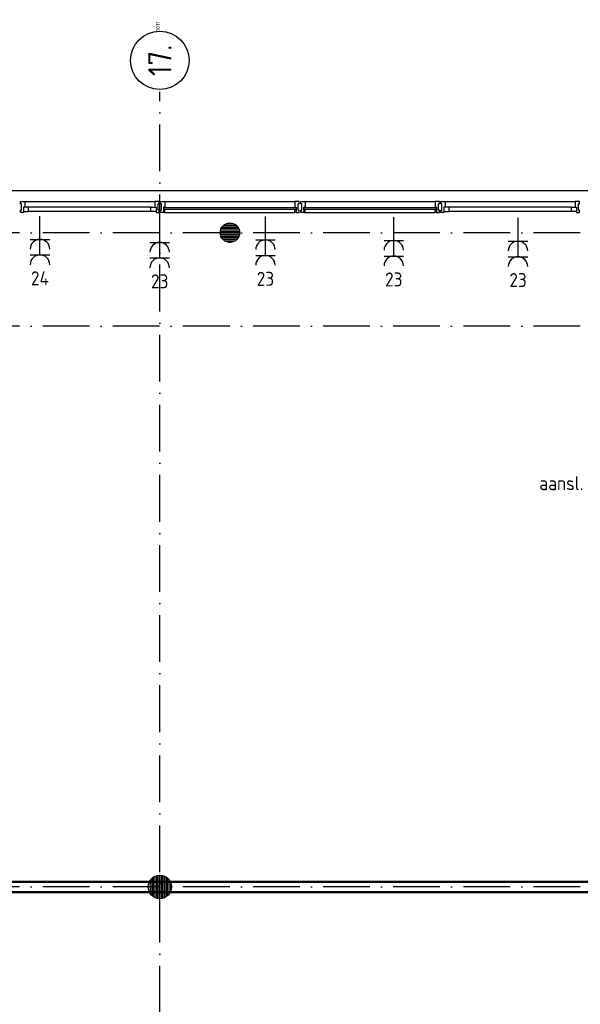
# Model space of a CAD drawing. Header units: millimetres. Extents: x 84333 to 241285, y -2244 to 84291.
# Tile 9 of 74: x 103918 to 111118, y 65270 to 77910. Entities that reach past the tile are written whole.
import ezdxf
from ezdxf.enums import TextEntityAlignment as Align

# ---------------------------------------------------------------- set-up
doc = ezdxf.new("R2010")
doc.units = ezdxf.units.MM
doc.header["$LTSCALE"] = 100
for name, pattern in [('CENTER2', [1.125, 0.75, -0.125, 0.125, -0.125]), ('DASHDOT', [9, 6, -1.5, 0, -1.5]), ('SMALL_DASH', [1.5, 0.5, -1])]:
    doc.linetypes.add(name, pattern=pattern)
doc.layers.get('0').update_dxf_attribs({"linetype": 'CONTINUOUS'})
for name, color, linetype in [('AFDELING', 4, 'CONTINUOUS'), ('AL$7----_STRAMIEN', 1, 'DASHDOT'), ('AL21----_BUITENWAND', 4, 'CONTINUOUS'), ('AL22----_BINNENWAND', 7, 'CONTINUOUS'), ('AL28----_KONSTRUKTIE', 3, 'CONTINUOUS'), ('AL31----_BUITENKOZ', 7, 'CONTINUOUS'), ('ALN-----_BLOCKNAAM', 2, 'CONTINUOUS'), ('ALXAA---_GEWBETON', 12, 'CONTINUOUS'), ('ALXOU---_GLAS', 7, 'CONTINUOUS'), ('EB62209-_ATTRIB', 2, 'CONTINUOUS'), ('EB63103-_ATTRIB', 2, 'CONTINUOUS'), ('EL62209-_KRACHT-ASP400', 3, 'CONTINUOUS'), ('EL63103-_LICHT-WCD230V', 3, 'CONTINUOUS'), ('EL6441--_DATACOM', 3, 'CONTINUOUS'), ('wandgoot bestaand', 30, 'CONTINUOUS')]:
    doc.layers.add(name, color=color, linetype=linetype)
doc.styles.add('1_8', font='ISO', dxfattribs={"height": 1.8})
doc.styles.get("Standard").update_dxf_attribs({"font": 'iso.shx'})
doc.styles.add('TECHNIC', font='technic_.ttf')

# ---------------------------------------------------------------- blocks, each defined once
blk = doc.blocks.new('ES2X2')
for p, q in [((-0.45, 1.4), (-0.45, 2.6)), ((-0.15, 1.27), (-0.15, 2.73)), ((0.15, 1.27), (0.15, 2.73)), ((0.45, 1.4), (0.45, 2.6)), ((0, 1.25), (0, -3))]:
    blk.add_line(p, q)
at = {"color": 1}
for p, q in [((-0.72, -0.21), (-0.72, 0.11)), ((-0.64, -0.25), (-0.64, 0.15)), ((-0.6, 1.15), (-0.6, 0.35)), ((-0.6, 0.75), (0.6, 0.15)), ((-0.56, -0.25), (-0.56, 0.15)), ((-0.48, -0.21), (-0.48, 0.11)), ((-0.6, -0.05), (0.6, -0.65)), ((-0.6, -0.85), (0.6, -1.45)), ((-0.6, -1.25), (0.6, -1.85)), ((-0.6, -1.65), (0.6, -2.25))]:
    blk.add_line(p, q, dxfattribs=at)
blk.add_circle((0, 2), 0.75)
blk.add_circle((-0.6, -0.05), 0.2, dxfattribs=at)
at = {"style": '1_8'}
for tag, flags, p in [('VERMOGEN', 9, (-2.5, 4.5)), ('GROEP', 8, (0, 4.5)), ('SCHAK', 8, (2.5, 4.5)), ('KAST', 9, (7, 4.5)), ('DOEL', 8, (-2.5, 1))]:
    blk.add_attdef(tag, text='', height=1.8, rotation=90, dxfattribs=dict(at, flags=flags)).set_placement(p, align=Align.MIDDLE_LEFT)
at = {"style": '1_8', "flags": 8}
blk.add_attdef('TAL', text='', height=1.8, rotation=90, dxfattribs=at).set_placement((2.5, 4.5), align=Align.MIDDLE_CENTER)
at = {"style": '1_8', "flags": 9}
blk.add_attdef('M_CODE', text='', height=1.8, dxfattribs=at).set_placement((0, 0), align=Align.MIDDLE_CENTER)
blk = doc.blocks.new('ES3W2A')
for p, q in [((1.25, 2), (-1.25, 2)), ((0, 2), (0, -3)), ((1.25, 0), (-1.25, 0))]:
    blk.add_line(p, q)
for centre in [(0, 3.25), (0, 1.25)]:
    blk.add_arc(centre, 1.25, 180, 0)
at = {"style": '1_8'}
for tag, flags, p in [('VERMOGEN', 9, (-2.5, 5)), ('GROEP', 8, (0, 5)), ('SCHAK', 8, (2.5, 5)), ('GELIJK', 9, (5, 5)), ('KAST', 9, (7, 5)), ('TAL', 8, (2.5, 5))]:
    blk.add_attdef(tag, text='', height=1.8, rotation=90, dxfattribs=dict(at, flags=flags)).set_placement(p, align=Align.MIDDLE_CENTER)
at = {"style": '1_8', "width": 0.7, "flags": 8}
blk.add_attdef('DOEL', text='', height=1.8, rotation=90, dxfattribs=at).set_placement((-2.5, 5), align=Align.MIDDLE_LEFT)
at = {"style": '1_8', "flags": 9}
blk.add_attdef('M_CODE', text='', height=1.8, dxfattribs=at).set_placement((0, 0), align=Align.MIDDLE_CENTER)
blk = doc.blocks.new('1011')
at = {"layer": 'AL$7----_STRAMIEN', "color": 7, "linetype": 'Continuous'}
blk.add_circle((-750, 0), 750, dxfattribs=at)
at = {"layer": 'AL$7----_STRAMIEN', "color": 3, "linetype": 'Continuous'}
blk.add_attdef('STR-NAAM', text='', height=600, rotation=360, dxfattribs=at).set_placement((-750, 0), align=Align.MIDDLE)
at = {"layer": 'ALN-----_BLOCKNAAM', "linetype": 'Continuous'}
blk.add_text('1011', height=100, dxfattribs=at).set_placement((0, 0))
blk = doc.blocks.new('A$C13e6995e')
at = {"layer": 'AL$7----_STRAMIEN', "color": 1}
for p, q in [((21385, 50307), (21385, 79228)), ((46585, 77420), (9657, 77420)), ((46585, 76220), (9657, 76220)), ((46585, 69020), (9657, 69020))]:
    blk.add_line(p, q, dxfattribs=at)
at = {"layer": 'AL21----_BUITENWAND', "color": 8}
blk.add_line((13645, 77960), (47125, 77960), dxfattribs=at)
at = {"layer": 'AL22----_BINNENWAND', "color": 8}
for p, q in [((15278, 69095), (28510, 69095)), ((28510, 68945), (15278, 68945))]:
    blk.add_line(p, q, dxfattribs=at)
at = {"layer": 'AL22----_BINNENWAND', "color": 8, "linetype": 'Continuous'}
for p, q in [((15278, 69080), (28510, 69080)), ((15278, 68960), (28510, 68960))]:
    blk.add_line(p, q, dxfattribs=at)
at = {"layer": 'AL28----_KONSTRUKTIE', "color": 8}
for centre, radius in [((22285, 77420), 125), ((21385, 69020), 150)]:
    blk.add_circle(centre, radius, dxfattribs=at)
at = {"layer": 'AL31----_BUITENKOZ', "color": 8, "linetype": 'Continuous'}
for p, q in [((19594, 77813), (19594, 77819)), ((19594, 77819), (19613, 77819)), ((19594, 77800), (19594, 77813)), ((19594, 77790), (19594, 77800)), ((19594, 77800), (19594, 77800)), ((19608, 77790), (19594, 77790)), ((19608, 77710), (19608, 77790)), ((19613, 77819), (19650, 77819)), ((19650, 77747), (19633, 77747)), ((19633, 77747), (19633, 77680)), ((19633, 77747), (19633, 77693)), ((19700, 77747), (19633, 77747)), ((19650, 77819), (19650, 77812)), ((19650, 77812), (19650, 77808)), ((19650, 77808), (19650, 77800)), ((19650, 77800), (19650, 77747)), ((19700, 77693), (19700, 77747)), ((21270, 77693), (21270, 77747)), ((21270, 77747), (21337, 77747)), ((21357, 77819), (21320, 77819)), ((21320, 77819), (21320, 77812)), ((21320, 77812), (21320, 77808)), ((21320, 77808), (21320, 77800)), ((21320, 77800), (21320, 77747)), ((21320, 77747), (21337, 77747)), ((21337, 77747), (21337, 77680)), ((21337, 77747), (21337, 77693)), ((21376, 77819), (21357, 77819)), ((21362, 77710), (21362, 77790)), ((21362, 77790), (21376, 77790)), ((21376, 77813), (21376, 77819)), ((21376, 77799), (21376, 77813)), ((21376, 77790), (21376, 77799)), ((21376, 77799), (21376, 77799)), ((21394, 77813), (21394, 77819)), ((21394, 77819), (21413, 77819)), ((21394, 77800), (21394, 77813)), ((21394, 77790), (21394, 77800)), ((21394, 77800), (21394, 77800)), ((21408, 77790), (21394, 77790)), ((21408, 77710), (21408, 77790)), ((21413, 77819), (21450, 77819)), ((21450, 77747), (21433, 77747)), ((21433, 77747), (21433, 77680)), ((21450, 77819), (21450, 77812)), ((21450, 77812), (21450, 77808)), ((21450, 77808), (21450, 77800)), ((21450, 77800), (21450, 77747)), ((23157, 77819), (23120, 77819)), ((23120, 77819), (23120, 77812)), ((23120, 77812), (23120, 77808)), ((23120, 77808), (23120, 77800)), ((23120, 77800), (23120, 77747)), ((23120, 77747), (23137, 77747)), ((23137, 77747), (23137, 77680)), ((23176, 77819), (23157, 77819)), ((23162, 77710), (23162, 77790)), ((23162, 77790), (23176, 77790)), ((23176, 77813), (23176, 77819)), ((23176, 77799), (23176, 77813)), ((23176, 77790), (23176, 77799)), ((23176, 77799), (23176, 77799)), ((23194, 77813), (23194, 77819)), ((23194, 77819), (23213, 77819)), ((23194, 77800), (23194, 77813)), ((23194, 77790), (23194, 77800)), ((23194, 77800), (23194, 77800)), ((23208, 77790), (23194, 77790)), ((23208, 77710), (23208, 77790)), ((23213, 77819), (23250, 77819)), ((23250, 77747), (23233, 77747)), ((23233, 77747), (23233, 77680)), ((23250, 77819), (23250, 77812)), ((23250, 77812), (23250, 77808)), ((23250, 77808), (23250, 77800)), ((23250, 77800), (23250, 77747)), ((24957, 77819), (24920, 77819)), ((24920, 77819), (24920, 77812)), ((24920, 77812), (24920, 77808)), ((24920, 77808), (24920, 77800)), ((24920, 77800), (24920, 77747)), ((24920, 77747), (24937, 77747)), ((24937, 77747), (24937, 77680)), ((24976, 77819), (24957, 77819)), ((24962, 77710), (24962, 77790)), ((24962, 77790), (24976, 77790)), ((24976, 77813), (24976, 77819)), ((24976, 77799), (24976, 77813)), ((24976, 77790), (24976, 77799)), ((24976, 77799), (24976, 77799)), ((24994, 77813), (24994, 77819)), ((24994, 77819), (25013, 77819)), ((24994, 77800), (24994, 77813)), ((24994, 77790), (24994, 77800)), ((24994, 77800), (24994, 77800)), ((25008, 77790), (24994, 77790)), ((25008, 77710), (25008, 77790)), ((25013, 77819), (25050, 77819)), ((25050, 77747), (25033, 77747)), ((25033, 77747), (25033, 77680)), ((25033, 77747), (25033, 77693)), ((25100, 77747), (25033, 77747)), ((25050, 77819), (25050, 77812)), ((25050, 77812), (25050, 77808)), ((25050, 77808), (25050, 77800)), ((25050, 77800), (25050, 77747)), ((25100, 77693), (25100, 77747)), ((26670, 77693), (26670, 77747)), ((26670, 77747), (26737, 77747)), ((26757, 77819), (26720, 77819)), ((26720, 77819), (26720, 77812)), ((26720, 77812), (26720, 77808)), ((26720, 77808), (26720, 77800)), ((26720, 77800), (26720, 77747)), ((26720, 77747), (26737, 77747)), ((26737, 77747), (26737, 77680)), ((26737, 77747), (26737, 77693)), ((26776, 77819), (26757, 77819)), ((26762, 77710), (26762, 77790)), ((26762, 77790), (26776, 77790)), ((26776, 77813), (26776, 77819)), ((26776, 77799), (26776, 77813)), ((26776, 77790), (26776, 77799)), ((26776, 77799), (26776, 77799)), ((19594, 77700), (19594, 77710)), ((19594, 77710), (19608, 77710)), ((19594, 77686), (19594, 77700)), ((19594, 77700), (19594, 77700)), ((19594, 77680), (19594, 77686)), ((19633, 77680), (19594, 77680)), ((19633, 77693), (19700, 77693)), ((21337, 77693), (21270, 77693)), ((21337, 77680), (21376, 77680)), ((21376, 77710), (21362, 77710)), ((21376, 77700), (21376, 77710)), ((21376, 77686), (21376, 77700)), ((21376, 77700), (21376, 77700)), ((21376, 77680), (21376, 77686)), ((21394, 77700), (21394, 77710)), ((21394, 77710), (21408, 77710)), ((21394, 77686), (21394, 77700)), ((21394, 77700), (21394, 77700)), ((21394, 77680), (21394, 77686)), ((21433, 77680), (21394, 77680)), ((21433, 77717), (21433, 77685)), ((21450, 77717), (21433, 77717)), ((21433, 77685), (21438, 77685)), ((21438, 77685), (21438, 77680)), ((21438, 77680), (21450, 77680)), ((21450, 77680), (21450, 77717)), ((23120, 77680), (23120, 77717)), ((23120, 77717), (23137, 77717)), ((23132, 77680), (23120, 77680)), ((23137, 77685), (23132, 77685)), ((23132, 77685), (23132, 77680)), ((23137, 77717), (23137, 77685)), ((23137, 77680), (23176, 77680)), ((23176, 77710), (23162, 77710)), ((23176, 77700), (23176, 77710)), ((23176, 77686), (23176, 77700)), ((23176, 77700), (23176, 77700)), ((23176, 77680), (23176, 77686)), ((23194, 77700), (23194, 77710)), ((23194, 77710), (23208, 77710)), ((23194, 77686), (23194, 77700)), ((23194, 77700), (23194, 77700)), ((23194, 77680), (23194, 77686)), ((23233, 77680), (23194, 77680)), ((23233, 77717), (23233, 77685)), ((23250, 77717), (23233, 77717)), ((23233, 77685), (23238, 77685)), ((23238, 77685), (23238, 77680)), ((23238, 77680), (23250, 77680)), ((23250, 77680), (23250, 77717)), ((24920, 77680), (24920, 77717)), ((24920, 77717), (24937, 77717)), ((24932, 77680), (24920, 77680)), ((24937, 77685), (24932, 77685)), ((24932, 77685), (24932, 77680)), ((24937, 77717), (24937, 77685)), ((24937, 77680), (24976, 77680)), ((24976, 77710), (24962, 77710)), ((24976, 77700), (24976, 77710)), ((24976, 77686), (24976, 77700)), ((24976, 77700), (24976, 77700)), ((24976, 77680), (24976, 77686)), ((24994, 77700), (24994, 77710)), ((24994, 77710), (25008, 77710)), ((24994, 77686), (24994, 77700)), ((24994, 77700), (24994, 77700)), ((24994, 77680), (24994, 77686)), ((25033, 77680), (24994, 77680)), ((25033, 77693), (25100, 77693)), ((26737, 77693), (26670, 77693)), ((26737, 77680), (26776, 77680)), ((26776, 77710), (26762, 77710)), ((26776, 77700), (26776, 77710)), ((26776, 77686), (26776, 77700)), ((26776, 77700), (26776, 77700)), ((26776, 77680), (26776, 77686))]:
    blk.add_line(p, q, dxfattribs=at)
at = {"layer": 'AL31----_BUITENKOZ', "color": 8}
for p, q in [((19650, 77819), (21320, 77819)), ((21270, 77747), (19700, 77747)), ((21450, 77819), (23120, 77819)), ((23250, 77819), (24920, 77819)), ((25050, 77819), (26720, 77819)), ((26670, 77747), (25100, 77747)), ((21270, 77693), (19700, 77693)), ((21450, 77680), (23120, 77680)), ((23250, 77680), (24920, 77680)), ((26670, 77693), (25100, 77693))]:
    blk.add_line(p, q, dxfattribs=at)
at = {"layer": 'ALXAA---_GEWBETON', "color": 8}
for p, q in [((22185, 77496), (22384, 77496)), ((22205, 77516), (22365, 77516)), ((22238, 77536), (22332, 77536)), ((22160, 77416), (22410, 77416)), ((22161, 77436), (22409, 77436)), ((22162, 77396), (22408, 77396)), ((22165, 77456), (22405, 77456)), ((22168, 77376), (22402, 77376)), ((22173, 77476), (22397, 77476)), ((22178, 77356), (22392, 77356)), ((22193, 77336), (22377, 77336)), ((22216, 77316), (22354, 77316)), ((22272, 77296), (22298, 77296)), ((21305, 68893), (21305, 69147)), ((21325, 68883), (21325, 69158)), ((21345, 68875), (21345, 69165)), ((21365, 68871), (21365, 69169)), ((21385, 68870), (21385, 69170)), ((21405, 68871), (21405, 69169)), ((21425, 68875), (21425, 69165)), ((21445, 68883), (21445, 69158)), ((21465, 68893), (21465, 69147)), ((21265, 68930), (21265, 69110)), ((21285, 68908), (21285, 69132)), ((21485, 68908), (21485, 69132)), ((21505, 68930), (21505, 69110)), ((21525, 68966), (21525, 69074))]:
    blk.add_line(p, q, dxfattribs=at)
at = {"layer": 'ALXOU---_GLAS', "color": 8}
for p, q in [((21435, 77719), (21435, 77745)), ((21435, 77745), (23135, 77745)), ((23135, 77745), (23135, 77719)), ((23235, 77719), (23235, 77745)), ((23235, 77745), (24935, 77745)), ((24935, 77745), (24935, 77719)), ((23135, 77719), (21435, 77719)), ((24935, 77719), (23235, 77719))]:
    blk.add_line(p, q, dxfattribs=at)
at = {"layer": 'AL$7----_STRAMIEN', "xscale": 0.5, "yscale": 0.5, "zscale": 0.5, "rotation": 90.00000000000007}
blk.add_blockref('1011', (21385, 80007), dxfattribs=at).add_auto_attribs({'STR-NAAM': '17.'})
at = {"layer": 'AFDELING', "color": 8, "style": 'TECHNIC'}
for p in [(92219, 54468), (58038, 41625), (88108, 41444)]:
    blk.add_attdef('VIDE', text='', height=500, dxfattribs=at).set_placement(p, align=Align.CENTER)
blk.add_attdef('VIDE', text='', height=500, rotation=90, dxfattribs=at).set_placement((75129, 25766), align=Align.CENTER)
blk = doc.blocks.new('*U99')
at = {"color": 0, "linetype": 'SMALL_DASH', "ltscale": 100}
for p, q in [((0, 32, -1100), (14418, 32, -1100)), ((0, -32, -1100), (14418, -32, -1100))]:
    blk.add_line(p, q, dxfattribs=at)
at = {"color": 2, "linetype": 'CENTER2', "ltscale": 100}
for tag in ['CODE', 'POSITIONCODE', 'SECTIONCODE']:
    blk.add_attdef(tag, (0, 0), '', height=1.8, dxfattribs=at)

msp = doc.modelspace()

# ---------------------------------------------------------------- block references
at = {"layer": 'EL62209-_KRACHT-ASP400'}
ref = msp.add_blockref('ES2X2', (112315, 72174), dxfattribs=dict(at, xscale=-100, yscale=100, zscale=100, rotation=270))
ref.add_attrib('DOEL', 'AIRCO ', dxfattribs={"layer": 'EB62209-_ATTRIB', "color": 1, "height": 180, "style": '1_8', "flags": 8}).set_placement((112080, 72175), align=Align.MIDDLE_RIGHT)
ref.add_attrib('GROEP', 'LK12-K06', dxfattribs={"layer": 'EB62209-_ATTRIB', "color": 1, "height": 180, "style": '1_8', "flags": 8}).set_placement((112564, 72453), align=Align.MIDDLE_RIGHT)
ref.add_attrib('SCHAK', 'aansl. op dak 1e-verd.', dxfattribs={"layer": 'EB62209-_ATTRIB', "color": 1, "height": 180, "style": '1_8', "flags": 8}).set_placement((112852, 71960), align=Align.MIDDLE_RIGHT)
at = {"layer": 'EL63103-_LICHT-WCD230V'}
ref = msp.add_blockref('ES3W2A', (104178, 75090, 1050), dxfattribs=dict(at, xscale=100, yscale=100, zscale=100, rotation=180))
ref.add_attrib('GROEP', '24', dxfattribs={"layer": 'EB63103-_ATTRIB', "color": 1, "height": 180, "style": '1_8', "flags": 8}).set_placement((104178, 74590, 1050), align=Align.MIDDLE_CENTER)
ref = msp.add_blockref('ES3W2A', (105716, 75051, 1050), dxfattribs=dict(at, xscale=100, yscale=100, zscale=100, rotation=180))
ref.add_attrib('GROEP', '23', dxfattribs={"layer": 'EB63103-_ATTRIB', "color": 1, "height": 180, "style": '1_8', "flags": 8}).set_placement((105716, 74551, 1050), align=Align.MIDDLE_CENTER)
ref = msp.add_blockref('ES3W2A', (107074, 75083, 1050), dxfattribs=dict(at, xscale=100, yscale=100, zscale=100, rotation=180))
ref.add_attrib('GROEP', '23', dxfattribs={"layer": 'EB63103-_ATTRIB', "color": 1, "height": 180, "style": '1_8', "flags": 8}).set_placement((107074, 74583, 1050), align=Align.MIDDLE_CENTER)
ref = msp.add_blockref('ES3W2A', (108722, 75075, 1050), dxfattribs=dict(at, xscale=100, yscale=100, zscale=100, rotation=180))
ref.add_attrib('GROEP', '23', dxfattribs={"layer": 'EB63103-_ATTRIB', "color": 1, "height": 180, "style": '1_8', "flags": 8}).set_placement((108722, 74575, 1050), align=Align.MIDDLE_CENTER)
ref = msp.add_blockref('ES3W2A', (110318, 75067, 1050), dxfattribs=dict(at, xscale=100, yscale=100, zscale=100, rotation=180))
ref.add_attrib('GROEP', '23', dxfattribs={"layer": 'EB63103-_ATTRIB', "color": 1, "height": 180, "style": '1_8', "flags": 8}).set_placement((110318, 74567, 1050), align=Align.MIDDLE_CENTER)
at = {"layer": 'EL6441--_DATACOM'}
msp.add_blockref('A$C13e6995e', (84333, -2244), dxfattribs=at)
at = {"layer": 'wandgoot bestaand', "linetype": 'SMALL_DASH', "ltscale": 100}
msp.add_blockref('*U99', (98435, 75402, 1100), dxfattribs=at)

doc.saveas('drawing.dxf')
